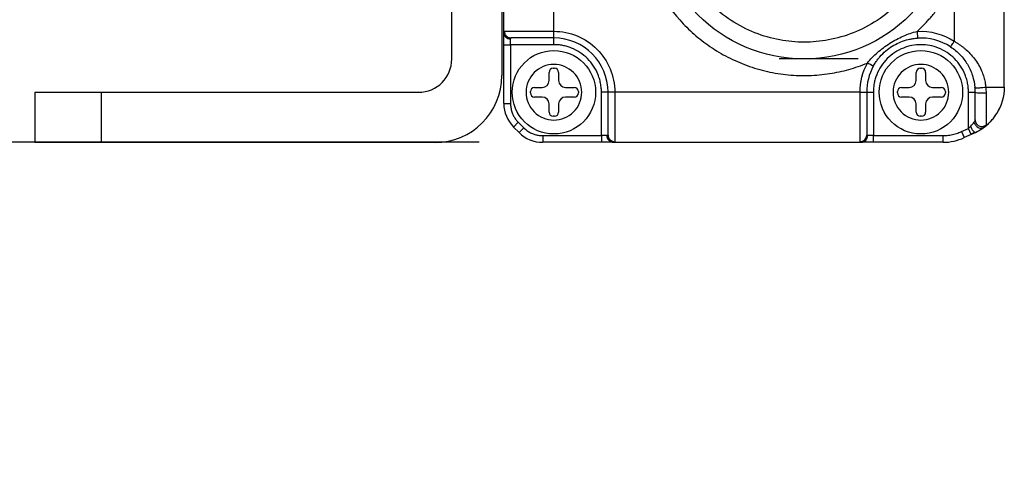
# Model space of a CAD drawing. Header units: inches. Extents: x 0.2 to 10.8, y 0.2 to 8.2.
# Tile 5 of 25: x 4.001 to 4.775, y 0.981 to 1.328. Entities that reach past the tile are written whole.
import ezdxf

# ---------------------------------------------------------------- set-up
doc = ezdxf.new("R2010")
doc.units = ezdxf.units.IN
doc.header["$MEASUREMENT"] = 0
doc.layers.add('DIMENSIONS', color=140, linetype='Continuous', lineweight=25)
doc.styles.add('SLDTEXTSTYLE0', font='TXT', dxfattribs={"width": 0.7})
doc.dimstyles.new('SLDDIMSTYLE4', dxfattribs={"dimtxt": 0.084961, "dimasz": 0.13, "dimexe": 0, "dimexo": 0.0625, "dimgap": 0.02124, "dimtad": 0, "dimtih": 1, "dimtoh": 1, "dimlfac": 3, "dimrnd": 1e-09, "dimzin": 4, "dimdsep": 46, "dimtxsty": 'SLDTEXTSTYLE0', "dimsah": 1, "dimcen": 0.09, "dimadec": 0, "dimazin": 1, "dimtfac": 1, "dimtmove": 0, "dimatfit": 0, "dimfxl": 0, "dimfrac": 2, "dimtolj": 1, "dimtzin": 12, "dimarcsym": 0})

# ---------------------------------------------------------------- blocks, each defined once
blk = doc.blocks.new('_D_4')
at = {"layer": 'DIMENSIONS'}
for p, q in [((3.74613, 1.59878), (3.74613, 1.84878)), ((4.36218, 1.59878), (3.62113, 1.59878)), ((3.61989, 1.43217), (3.59136, 1.43217)), ((3.59136, 1.43217), (3.59136, 1.29714)), ((3.87236, 1.43217), (3.90089, 1.43217)), ((3.90089, 1.43217), (3.90089, 1.29714)), ((3.59136, 1.29714), (3.61989, 1.29714)), ((3.90089, 1.29714), (3.87236, 1.29714)), ((4.36218, 1.23133), (3.62113, 1.23133)), ((3.74613, 1.23133), (3.74613, 0.98133))]:
    blk.add_line(p, q, dxfattribs=at)
for points in [[(3.74613, 1.59878), (3.76613, 1.72878), (3.72613, 1.72878)], [(3.74613, 1.23133), (3.72613, 1.10133), (3.76613, 1.10133)]]:
    blk.add_solid(points, dxfattribs=at)
at = {"layer": 'DIMENSIONS', "char_height": 0.083333, "attachment_point": 1, "style": 'SLDTEXTSTYLE0'}
for s, insert in [('1.10', (3.61989, 1.55861)), ('28.0', (3.61989, 1.40456))]:
    blk.add_mtext(s, dxfattribs=dict(at, insert=insert))

msp = doc.modelspace()

# ---------------------------------------------------------------- linework, layer by layer
for p, q in [((4.77532, 1.27477), (4.77532, 1.55534)), ((4.34071, 1.29688), (4.34071, 1.54622)), ((4.38008, 1.54622), (4.38008, 1.28375)), ((4.38162, 1.31719), (4.38162, 1.36387)), ((4.73595, 1.35785), (4.73595, 1.31077)), ((4.42099, 1.3186), (4.42099, 1.33763)), ((4.38209, 1.3186), (4.42099, 1.3186)), ((4.42099, 1.31335), (4.42099, 1.3186)), ((4.70673, 1.3185), (4.70705, 1.31326)), ((4.3821, 1.31646), (4.38199, 1.31551)), ((4.38501, 1.31357), (4.38532, 1.31374)), ((4.38687, 1.3081), (4.38687, 1.31264)), ((4.42099, 1.3081), (4.42099, 1.31335)), ((4.38162, 1.3081), (4.38687, 1.3081)), ((4.38162, 1.26188), (4.38162, 1.3081)), ((4.42099, 1.3081), (4.38687, 1.3081)), ((4.38687, 1.3081), (4.38687, 1.26188)), ((4.73202, 1.30705), (4.73202, 1.30689)), ((4.66049, 1.29694), (4.59816, 1.29694)), ((4.41724, 1.27992), (4.41724, 1.28628)), ((4.42052, 1.28956), (4.42146, 1.28956)), ((4.42475, 1.28628), (4.42475, 1.27992)), ((4.70595, 1.27992), (4.70595, 1.28628)), ((4.70924, 1.28956), (4.71018, 1.28956)), ((4.71346, 1.28628), (4.71346, 1.27992)), ((4.01263, 1.27063), (4.01263, 1.23126)), ((4.01263, 1.27063), (4.06512, 1.27063)), ((4.06512, 1.23126), (4.06512, 1.27063)), ((4.06512, 1.27063), (4.31447, 1.27063)), ((4.40253, 1.27022), (4.40253, 1.27117)), ((4.40581, 1.27445), (4.41177, 1.27445)), ((4.43021, 1.27445), (4.43697, 1.27445)), ((4.44025, 1.27117), (4.44025, 1.27022)), ((4.45839, 1.23658), (4.45839, 1.2707)), ((4.46364, 1.2707), (4.45839, 1.2707)), ((4.46889, 1.2707), (4.46364, 1.2707)), ((4.66181, 1.2707), (4.46889, 1.2707)), ((4.46889, 1.2707), (4.46889, 1.23179)), ((4.66181, 1.23179), (4.66181, 1.2707)), ((4.66181, 1.2707), (4.66706, 1.2707)), ((4.66706, 1.2707), (4.67231, 1.2707)), ((4.67231, 1.2707), (4.67231, 1.23658)), ((4.69124, 1.27022), (4.69124, 1.27117)), ((4.69452, 1.27445), (4.70049, 1.27445)), ((4.71893, 1.27445), (4.72569, 1.27445)), ((4.72897, 1.27117), (4.72897, 1.27022)), ((4.74711, 1.2707), (4.75236, 1.2707)), ((4.74711, 1.24232), (4.74711, 1.2707)), ((4.41177, 1.26694), (4.40581, 1.26694)), ((4.43697, 1.26694), (4.43021, 1.26694)), ((4.70049, 1.26694), (4.69452, 1.26694)), ((4.72569, 1.26694), (4.71893, 1.26694)), ((4.38162, 1.26188), (4.38687, 1.26188)), ((4.41724, 1.25511), (4.41724, 1.26148)), ((4.42475, 1.26148), (4.42475, 1.25511)), ((4.70595, 1.25511), (4.70595, 1.26148)), ((4.71346, 1.26148), (4.71346, 1.25511)), ((4.39302, 1.24704), (4.38931, 1.24332)), ((4.39302, 1.24704), (4.39733, 1.24273)), ((4.42146, 1.25183), (4.42052, 1.25183)), ((4.71018, 1.25183), (4.70924, 1.25183)), ((4.75251, 1.24768), (4.75235, 1.24883)), ((4.38931, 1.24332), (4.39362, 1.23901)), ((4.39733, 1.24273), (4.39362, 1.23901)), ((4.74165, 1.23977), (4.74711, 1.24232)), ((4.74165, 1.23977), (4.74386, 1.23501)), ((4.74933, 1.23756), (4.74711, 1.24232)), ((4.75873, 1.24272), (4.76052, 1.24407)), ((4.41218, 1.23658), (4.45839, 1.23658)), ((4.41218, 1.23658), (4.41218, 1.23133)), ((4.46294, 1.23658), (4.45839, 1.23658)), ((4.45839, 1.23658), (4.45839, 1.23133)), ((4.46402, 1.23506), (4.46386, 1.23473)), ((4.46581, 1.23169), (4.46675, 1.23181)), ((4.66394, 1.23181), (4.66489, 1.23169)), ((4.66683, 1.23472), (4.66667, 1.23502)), ((4.67231, 1.23658), (4.66776, 1.23658)), ((4.67231, 1.23133), (4.67231, 1.23658)), ((4.67231, 1.23658), (4.72723, 1.23658)), ((4.72723, 1.23133), (4.72723, 1.23658)), ((4.74933, 1.23756), (4.74386, 1.23501)), ((4.74919, 1.23781), (4.7519, 1.23923)), ((4.75259, 1.23908), (4.74933, 1.23756)), ((4.06512, 1.23126), (4.01263, 1.23126)), ((4.32759, 1.23126), (4.06512, 1.23126)), ((4.45839, 1.23133), (4.41218, 1.23133)), ((4.46749, 1.23133), (4.66321, 1.23133)), ((4.72723, 1.23133), (4.67231, 1.23133))]:
    msp.add_line(p, q)
for centre, radius in [((4.61784, 1.41505), 0.11811), ((4.42099, 1.2707), 0.03281), ((4.70971, 1.2707), 0.03281)]:
    msp.add_circle(centre, radius)
for centre, radius, start, end in [((4.42099, 1.2707), 0.04265, 0, 90), ((4.70971, 1.2707), 0.04265, 56.77384, 93.56556), ((4.31447, 1.29688), 0.02625, 270, 0), ((4.42052, 1.28628), 0.00328, 90, 180), ((4.42146, 1.28628), 0.00328, 0, 90), ((4.70971, 1.2707), 0.04265, 151.37683, 180), ((4.70924, 1.28628), 0.00328, 90, 180), ((4.71018, 1.28628), 0.00328, 0, 90), ((4.32759, 1.28375), 0.05249, 270, 0), ((4.41177, 1.27992), 0.00547, 270, 0), ((4.43021, 1.27992), 0.00547, 180, 270), ((4.70049, 1.27992), 0.00547, 270, 0), ((4.71893, 1.27992), 0.00547, 180, 270), ((4.40581, 1.27117), 0.00328, 90, 180), ((4.43697, 1.27117), 0.00328, 0, 90), ((4.69452, 1.27117), 0.00328, 90, 180), ((4.72569, 1.27117), 0.00328, 0, 90), ((4.40581, 1.27022), 0.00328, 180, 270), ((4.41177, 1.26148), 0.00547, 0, 90), ((4.43021, 1.26148), 0.00547, 90, 180), ((4.43697, 1.27022), 0.00328, 270, 0), ((4.69452, 1.27022), 0.00328, 180, 270), ((4.70049, 1.26148), 0.00547, 0, 90), ((4.71893, 1.26148), 0.00547, 90, 180), ((4.72569, 1.27022), 0.00328, 270, 0), ((4.40787, 1.26188), 0.02625, 180, 225), ((4.42052, 1.25511), 0.00328, 180, 270), ((4.42146, 1.25511), 0.00328, 270, 0), ((4.70924, 1.25511), 0.00328, 180, 270), ((4.71018, 1.25511), 0.00328, 270, 0), ((4.73595, 1.27477), 0.03937, 315.87189, 335.74158), ((4.73595, 1.27477), 0.03937, 295, 311.50157), ((4.41218, 1.25757), 0.02625, 225, 270), ((4.72723, 1.2707), 0.03937, 270, 295)]:
    msp.add_arc(centre, radius, start, end)
for points, knots in [([(4.66766, 1.53646), (4.66646, 1.53694), (4.66406, 1.53791), (4.66041, 1.53921), (4.65674, 1.54041), (4.65303, 1.5415), (4.64929, 1.54249), (4.64552, 1.54336), (4.64172, 1.54412), (4.63382, 1.54546), (4.62168, 1.54658), (4.60525, 1.54602), (4.58889, 1.54342), (4.57295, 1.53873), (4.55776, 1.53212), (4.54378, 1.52379), (4.53109, 1.51395), (4.51637, 1.49937), (4.50117, 1.47783), (4.48938, 1.44789), (4.4852, 1.41505), (4.48938, 1.38222), (4.50117, 1.35227), (4.51637, 1.33074), (4.53109, 1.31616), (4.54378, 1.30632), (4.55776, 1.29798), (4.57294, 1.29137), (4.58889, 1.28668), (4.60524, 1.28408), (4.62168, 1.28353), (4.6351, 1.28477), (4.64552, 1.28669), (4.65304, 1.28855), (4.66044, 1.29082), (4.66525, 1.2927), (4.66766, 1.29364)], [0, 0, 0, 0, 0.007556, 0.015093, 0.022617, 0.030135, 0.037653, 0.045178, 0.052717, 0.060276, 0.091965, 0.123668, 0.156034, 0.188413, 0.220438, 0.252475, 0.283201, 0.31394, 0.373214, 0.435617, 0.500003, 0.564389, 0.626792, 0.686067, 0.716792, 0.747531, 0.779555, 0.811593, 0.843959, 0.876339, 0.908028, 0.939731, 0.954822, 0.969862, 0.984904, 1, 1, 1, 1]), ([(4.61784, 1.52004), (4.61144, 1.52004), (4.59825, 1.51883), (4.57868, 1.5132), (4.55987, 1.50346), (4.54308, 1.48982), (4.52944, 1.47303), (4.51969, 1.45421), (4.51407, 1.43465), (4.51227, 1.41505), (4.51407, 1.39546), (4.51969, 1.37589), (4.52944, 1.35708), (4.54308, 1.34029), (4.55987, 1.32665), (4.57868, 1.3169), (4.59825, 1.31128), (4.61784, 1.30948), (4.63744, 1.31128), (4.657, 1.3169), (4.67582, 1.32665), (4.69261, 1.34029), (4.70625, 1.35708), (4.71599, 1.37589), (4.72162, 1.39546), (4.72342, 1.41505), (4.72162, 1.43465), (4.71599, 1.45421), (4.70625, 1.47303), (4.69261, 1.48982), (4.67582, 1.50346), (4.657, 1.5132), (4.63744, 1.51883), (4.62425, 1.52004), (4.61784, 1.52004)], [0, 0, 0, 0, 0.029129, 0.060003, 0.09216, 0.125, 0.15784, 0.189997, 0.220871, 0.25, 0.279129, 0.310003, 0.34216, 0.375, 0.40784, 0.439997, 0.470871, 0.5, 0.529129, 0.560003, 0.59216, 0.625, 0.65784, 0.689997, 0.720871, 0.75, 0.779129, 0.810003, 0.84216, 0.875, 0.90784, 0.939997, 0.970871, 1, 1, 1, 1]), ([(4.70673, 1.3185), (4.70773, 1.31944), (4.70973, 1.32132), (4.71261, 1.32424), (4.71541, 1.32725), (4.7181, 1.33034), (4.72071, 1.33352), (4.72404, 1.33787), (4.72795, 1.3435), (4.73224, 1.35052), (4.73471, 1.3554), (4.73595, 1.35785)], [0, 0, 0, 0, 0.083455, 0.166754, 0.249979, 0.333212, 0.416535, 0.50003, 0.666764, 0.833202, 1, 1, 1, 1]), ([(4.38162, 1.31719), (4.38163, 1.31737), (4.38163, 1.31772), (4.38169, 1.31811), (4.38178, 1.31839), (4.38191, 1.31856), (4.38203, 1.31859), (4.38209, 1.3186)], [0, 0, 0, 0, 0.1984612, 0.3959192, 0.5941617, 0.7949551, 1, 1, 1, 1]), ([(4.38162, 1.31719), (4.38162, 1.31598), (4.38218, 1.31483), (4.38414, 1.31312), (4.38548, 1.31264), (4.38687, 1.31264)], [0, 0, 0, 0, 0.5, 0.5, 1, 1, 1, 1]), ([(4.38162, 1.3081), (4.38162, 1.30847), (4.38162, 1.3092), (4.38162, 1.31028), (4.38162, 1.31134), (4.38162, 1.31237), (4.38162, 1.31383), (4.38162, 1.31564), (4.38162, 1.31667), (4.38162, 1.31719)], [0, 0, 0, 0, 0.100742, 0.200056, 0.299052, 0.39885, 0.500544, 0.749527, 1, 1, 1, 1]), ([(4.38209, 1.3186), (4.38209, 1.31798), (4.3822, 1.31731), (4.38271, 1.31602), (4.3831, 1.3154), (4.38412, 1.31437), (4.38473, 1.31397), (4.38601, 1.31346), (4.38667, 1.31335), (4.38728, 1.31335)], [0, 0, 0, 0, 0.25, 0.25, 0.5, 0.5, 0.75, 0.75, 1, 1, 1, 1]), ([(4.42099, 1.3186), (4.4337, 1.3186), (4.44588, 1.31355), (4.46385, 1.29558), (4.46889, 1.2834), (4.46889, 1.2707)], [0, 0, 0, 0, 0.5, 0.5, 1, 1, 1, 1]), ([(4.66766, 1.29364), (4.66993, 1.2966), (4.67262, 1.29939), (4.67855, 1.30458), (4.6818, 1.307), (4.68864, 1.31135), (4.69221, 1.31327), (4.69942, 1.31644), (4.70309, 1.3177), (4.70673, 1.3185)], [0, 0, 0, 0, 0.25, 0.25, 0.5, 0.5, 0.75, 0.75, 1, 1, 1, 1]), ([(4.3871, 1.3133), (4.38677, 1.31332), (4.38612, 1.31337), (4.38514, 1.31368), (4.38419, 1.31417), (4.38366, 1.31466), (4.38339, 1.3149)], [0, 0, 0, 0, 0.233004, 0.480024, 0.737315, 1, 1, 1, 1]), ([(4.42099, 1.31335), (4.41285, 1.31335), (4.40498, 1.31335), (4.39262, 1.31335), (4.38853, 1.31335), (4.38728, 1.31335)], [0, 0, 0, 0, 0.5, 0.5, 1, 1, 1, 1]), ([(4.67227, 1.29113), (4.67257, 1.29166), (4.67314, 1.29269), (4.67405, 1.29412), (4.67493, 1.2954), (4.67578, 1.29655), (4.67658, 1.29757), (4.67856, 1.29994), (4.6819, 1.30326), (4.68701, 1.30697), (4.69248, 1.30987), (4.6971, 1.31153), (4.70092, 1.31246), (4.70379, 1.31299), (4.70591, 1.31317), (4.70705, 1.31326)], [0, 0, 0, 0, 0.042419, 0.081704, 0.117908, 0.151074, 0.181238, 0.208431, 0.367371, 0.509831, 0.645059, 0.796476, 0.852507, 0.920249, 1, 1, 1, 1]), ([(4.73308, 1.30637), (4.73308, 1.30637), (4.73312, 1.30644), (4.73335, 1.3068), (4.73354, 1.30708), (4.73407, 1.30788), (4.7344, 1.3084), (4.73515, 1.30954), (4.73556, 1.31017), (4.73595, 1.31077)], [0, 0, 0, 0, 0.25, 0.25, 0.5, 0.5, 0.75, 0.75, 1, 1, 1, 1]), ([(4.73595, 1.31077), (4.73661, 1.31038), (4.73793, 1.30961), (4.73985, 1.30835), (4.74172, 1.30702), (4.74353, 1.30561), (4.74612, 1.30341), (4.74929, 1.30027), (4.75275, 1.29596), (4.75566, 1.29136), (4.7578, 1.28684), (4.75927, 1.2826), (4.76024, 1.2787), (4.76057, 1.27607), (4.76074, 1.27477)], [0, 0, 0, 0, 0.049388, 0.09888, 0.148552, 0.198482, 0.248747, 0.371435, 0.493207, 0.617248, 0.736225, 0.827399, 0.914981, 1, 1, 1, 1]), ([(4.45839, 1.2707), (4.45838, 1.27137), (4.45836, 1.27272), (4.4582, 1.27473), (4.45793, 1.27672), (4.45755, 1.27869), (4.45707, 1.28064), (4.45648, 1.28257), (4.45515, 1.28622), (4.45249, 1.29138), (4.44762, 1.29732), (4.44168, 1.30219), (4.43607, 1.30508), (4.43144, 1.30667), (4.42801, 1.30749), (4.42452, 1.308), (4.42217, 1.30807), (4.42099, 1.3081)], [0, 0, 0, 0, 0.03455, 0.068854, 0.103011, 0.137123, 0.17129, 0.205613, 0.240191, 0.37005, 0.500029, 0.629887, 0.759866, 0.820148, 0.879904, 0.939674, 1, 1, 1, 1]), ([(4.74711, 1.2707), (4.7471, 1.27137), (4.74708, 1.27272), (4.74691, 1.27473), (4.74664, 1.27672), (4.74627, 1.27869), (4.74579, 1.28064), (4.74519, 1.28257), (4.74386, 1.28622), (4.7412, 1.29138), (4.73633, 1.29732), (4.73039, 1.30219), (4.72374, 1.30562), (4.71676, 1.30766), (4.70971, 1.30831), (4.70266, 1.30767), (4.69567, 1.30562), (4.68902, 1.30219), (4.68308, 1.29732), (4.67822, 1.29138), (4.67533, 1.28577), (4.67373, 1.28114), (4.67291, 1.27772), (4.6724, 1.27423), (4.67234, 1.27188), (4.67231, 1.2707)], [0, 0, 0, 0, 0.01728, 0.034437, 0.051521, 0.068582, 0.08567, 0.102837, 0.120131, 0.18508, 0.250089, 0.315037, 0.380046, 0.440001, 0.500014, 0.559969, 0.619983, 0.684931, 0.74994, 0.814889, 0.879897, 0.910047, 0.939934, 0.969828, 1, 1, 1, 1]), ([(4.73308, 1.30637), (4.73576, 1.30461), (4.73826, 1.30254), (4.74268, 1.29793), (4.74462, 1.2954), (4.7479, 1.28995), (4.74924, 1.28704), (4.75125, 1.28089), (4.75192, 1.27764), (4.7522, 1.27432)], [0, 0, 0, 0, 0.25, 0.25, 0.5, 0.5, 0.75, 0.75, 1, 1, 1, 1]), ([(4.67227, 1.29113), (4.67227, 1.29113), (4.67177, 1.2914), (4.67007, 1.29233), (4.66887, 1.29298), (4.66766, 1.29364)], [0, 0, 0, 0, 0.5, 0.5, 1, 1, 1, 1]), ([(4.42099, 1.29257), (4.42679, 1.29257), (4.43236, 1.29026), (4.44056, 1.28206), (4.44287, 1.2765), (4.44287, 1.2649), (4.44056, 1.25933), (4.43236, 1.25113), (4.42679, 1.24882), (4.41519, 1.24882), (4.40963, 1.25113), (4.40143, 1.25933), (4.39912, 1.2649), (4.39912, 1.2765), (4.40143, 1.28206), (4.40963, 1.29026), (4.41519, 1.29257), (4.42099, 1.29257)], [0, 0, 0, 0, 0.125, 0.125, 0.25, 0.25, 0.375, 0.375, 0.5, 0.5, 0.625, 0.625, 0.75, 0.75, 0.875, 0.875, 1, 1, 1, 1]), ([(4.70971, 1.29257), (4.71551, 1.29257), (4.72107, 1.29026), (4.72927, 1.28206), (4.73158, 1.2765), (4.73158, 1.2649), (4.72927, 1.25933), (4.72107, 1.25113), (4.71551, 1.24882), (4.70391, 1.24882), (4.69834, 1.25113), (4.69014, 1.25933), (4.68783, 1.2649), (4.68783, 1.2765), (4.69014, 1.28206), (4.69834, 1.29026), (4.70391, 1.29257), (4.70971, 1.29257)], [0, 0, 0, 0, 0.125, 0.125, 0.25, 0.25, 0.375, 0.375, 0.5, 0.5, 0.625, 0.625, 0.75, 0.75, 0.875, 0.875, 1, 1, 1, 1]), ([(4.46364, 1.23698), (4.46364, 1.23823), (4.46364, 1.24232), (4.46364, 1.25468), (4.46364, 1.26256), (4.46364, 1.2707)], [0, 0, 0, 0, 0.5, 0.5, 1, 1, 1, 1]), ([(4.66706, 1.2707), (4.66706, 1.26256), (4.66706, 1.25468), (4.66706, 1.24232), (4.66706, 1.23823), (4.66706, 1.23698)], [0, 0, 0, 0, 0.5, 0.5, 1, 1, 1, 1]), ([(4.7522, 1.27432), (4.75221, 1.27427), (4.7524, 1.27422), (4.75339, 1.27418), (4.75421, 1.2742), (4.7562, 1.2743), (4.75733, 1.27439), (4.7593, 1.27458), (4.76013, 1.27468), (4.76074, 1.27477)], [0, 0, 0, 0, 0.25, 0.25, 0.5, 0.5, 0.75, 0.75, 1, 1, 1, 1]), ([(4.76094, 1.27007), (4.76017, 1.26997), (4.75923, 1.26991), (4.75727, 1.26987), (4.75626, 1.2699), (4.75447, 1.27003), (4.7537, 1.27013), (4.75264, 1.27039), (4.75236, 1.27054), (4.75236, 1.2707)], [0, 0, 0, 0, 0.25, 0.25, 0.5, 0.5, 0.75, 0.75, 1, 1, 1, 1]), ([(4.75236, 1.24892), (4.75236, 1.25), (4.75236, 1.25266), (4.75236, 1.26044), (4.75236, 1.26538), (4.75236, 1.2707)], [0, 0, 0, 0, 0.5, 0.5, 1, 1, 1, 1]), ([(4.76074, 1.27477), (4.76528, 1.27477), (4.76898, 1.27477), (4.774, 1.27477), (4.77532, 1.27477), (4.77532, 1.27477)], [0, 0, 0, 0, 0.5, 0.5, 1, 1, 1, 1]), ([(4.76074, 1.27477), (4.7608, 1.27397), (4.76091, 1.2724), (4.76093, 1.27084), (4.76094, 1.27007)], [0, 0, 0, 0, 0.509668, 1, 1, 1, 1]), ([(4.76094, 1.27007), (4.76094, 1.26943), (4.76094, 1.26825), (4.76094, 1.26667), (4.76094, 1.26542), (4.76094, 1.26364), (4.76094, 1.26145), (4.76094, 1.25759), (4.76092, 1.25347), (4.76094, 1.24978), (4.76093, 1.24739), (4.76093, 1.24582), (4.76094, 1.24523), (4.76094, 1.24495)], [0, 0, 0, 0, 0.052764, 0.096741, 0.132215, 0.159431, 0.249107, 0.325541, 0.516804, 0.669642, 0.791976, 0.901182, 1, 1, 1, 1]), ([(4.38687, 1.26188), (4.38688, 1.26133), (4.38691, 1.26023), (4.38711, 1.25859), (4.38743, 1.25698), (4.38788, 1.25539), (4.38858, 1.2535), (4.38963, 1.25136), (4.39115, 1.24905), (4.3924, 1.24771), (4.39302, 1.24704)], [0, 0, 0, 0, 0.100578, 0.200254, 0.299651, 0.399396, 0.500109, 0.667129, 0.832791, 1, 1, 1, 1]), ([(4.75165, 1.2473), (4.75178, 1.24662), (4.75206, 1.24583), (4.75306, 1.2443), (4.75379, 1.24357), (4.75549, 1.24259), (4.75643, 1.24235), (4.75809, 1.24241), (4.7588, 1.24269), (4.75932, 1.24308)], [0, 0, 0, 0, 0.25, 0.25, 0.5, 0.5, 0.75, 0.75, 1, 1, 1, 1]), ([(4.75236, 1.24892), (4.75236, 1.24796), (4.75264, 1.24699), (4.7537, 1.24535), (4.75447, 1.24469), (4.75626, 1.24386), (4.75727, 1.2437), (4.75923, 1.24394), (4.76017, 1.24433), (4.76094, 1.24495)], [0, 0, 0, 0, 0.25, 0.25, 0.5, 0.5, 0.75, 0.75, 1, 1, 1, 1]), ([(4.75932, 1.24308), (4.75991, 1.24353), (4.76101, 1.24437), (4.76247, 1.24564), (4.76366, 1.24678), (4.7652, 1.24837), (4.76669, 1.25011), (4.76796, 1.25183), (4.76857, 1.25272), (4.76887, 1.25317), (4.76902, 1.25339), (4.7691, 1.25352), (4.76914, 1.25358), (4.76916, 1.25361)], [0, 0, 0, 0, 0.153597, 0.28708, 0.400448, 0.493698, 0.74595, 0.873036, 0.936756, 0.968652, 0.984608, 0.992588, 1, 1, 1, 1]), ([(4.39733, 1.24273), (4.39773, 1.24234), (4.39853, 1.24158), (4.39983, 1.24057), (4.40119, 1.23965), (4.40263, 1.23885), (4.40447, 1.238), (4.40673, 1.23723), (4.40943, 1.23668), (4.41126, 1.23661), (4.41218, 1.23658)], [0, 0, 0, 0, 0.100578, 0.200254, 0.299651, 0.399396, 0.500109, 0.667129, 0.832791, 1, 1, 1, 1]), ([(4.72723, 1.23658), (4.72794, 1.23659), (4.72937, 1.23661), (4.73149, 1.23682), (4.73358, 1.23714), (4.73565, 1.2376), (4.73768, 1.23819), (4.73969, 1.2389), (4.74099, 1.23948), (4.74165, 1.23977)], [0, 0, 0, 0, 0.144264, 0.287124, 0.429136, 0.570864, 0.712876, 0.855736, 1, 1, 1, 1]), ([(4.74874, 1.24384), (4.74897, 1.24329), (4.74926, 1.24269), (4.74994, 1.24147), (4.75032, 1.24087), (4.7511, 1.23987), (4.75149, 1.23948), (4.75214, 1.23905), (4.75241, 1.239), (4.75259, 1.23908)], [0, 0, 0, 0, 0.25, 0.25, 0.5, 0.5, 0.75, 0.75, 1, 1, 1, 1]), ([(4.75932, 1.24308), (4.75913, 1.24294), (4.75875, 1.24266), (4.75809, 1.24221), (4.75736, 1.24172), (4.75626, 1.24102), (4.75471, 1.24012), (4.7533, 1.23943), (4.75259, 1.23908)], [0, 0, 0, 0, 0.113977, 0.2302935, 0.3497948, 0.4732612, 0.7350432, 1, 1, 1, 1]), ([(4.76094, 1.24495), (4.76093, 1.24487), (4.76091, 1.24472), (4.76077, 1.24446), (4.76051, 1.24411), (4.76007, 1.24366), (4.75957, 1.24327), (4.75932, 1.24308)], [0, 0, 0, 0, 0.162709, 0.322958, 0.487137, 0.74058, 1, 1, 1, 1]), ([(4.46749, 1.23133), (4.46695, 1.23133), (4.46637, 1.23144), (4.46525, 1.23195), (4.46472, 1.23235), (4.46383, 1.23338), (4.46348, 1.234), (4.46304, 1.23529), (4.46294, 1.23596), (4.46294, 1.23658)], [0, 0, 0, 0, 0.25, 0.25, 0.5, 0.5, 0.75, 0.75, 1, 1, 1, 1]), ([(4.4652, 1.23309), (4.46495, 1.23336), (4.46447, 1.23389), (4.46398, 1.23484), (4.46367, 1.23582), (4.46362, 1.23648), (4.4636, 1.2368)], [0, 0, 0, 0, 0.262685, 0.519977, 0.766996, 1, 1, 1, 1]), ([(4.46364, 1.23698), (4.46364, 1.23637), (4.46376, 1.23571), (4.46427, 1.23443), (4.46467, 1.23382), (4.46569, 1.23281), (4.46631, 1.23241), (4.46761, 1.23191), (4.46827, 1.2318), (4.46889, 1.2318)], [0, 0, 0, 0, 0.25, 0.25, 0.5, 0.5, 0.75, 0.75, 1, 1, 1, 1]), ([(4.46473, 1.23287), (4.46499, 1.23263), (4.4655, 1.23216), (4.4664, 1.23168), (4.46732, 1.2314), (4.46794, 1.23137), (4.46824, 1.23136)], [0, 0, 0, 0, 0.263029, 0.520406, 0.767293, 1, 1, 1, 1]), ([(4.46889, 1.23179), (4.46888, 1.23173), (4.46886, 1.23161), (4.46869, 1.23148), (4.46841, 1.23139), (4.46802, 1.23134), (4.46766, 1.23133), (4.46749, 1.23133)], [0, 0, 0, 0, 0.2050479, 0.4058428, 0.6040852, 0.8015418, 1, 1, 1, 1]), ([(4.66181, 1.23179), (4.66318, 1.23179), (4.66455, 1.23235), (4.66649, 1.23427), (4.66706, 1.23562), (4.66706, 1.23698)], [0, 0, 0, 0, 0.5, 0.5, 1, 1, 1, 1]), ([(4.66321, 1.23133), (4.66304, 1.23133), (4.66268, 1.23134), (4.66229, 1.23139), (4.66201, 1.23148), (4.66184, 1.23161), (4.66182, 1.23173), (4.66181, 1.23179)], [0, 0, 0, 0, 0.198461, 0.395919, 0.594162, 0.794955, 1, 1, 1, 1]), ([(4.66321, 1.23133), (4.66375, 1.23133), (4.66433, 1.23144), (4.66545, 1.23195), (4.66598, 1.23235), (4.66687, 1.23338), (4.66722, 1.234), (4.66766, 1.23529), (4.66776, 1.23596), (4.66776, 1.23658)], [0, 0, 0, 0, 0.25, 0.25, 0.5, 0.5, 0.75, 0.75, 1, 1, 1, 1]), ([(4.6671, 1.2368), (4.66708, 1.23648), (4.66703, 1.23582), (4.66672, 1.23484), (4.66623, 1.23389), (4.66575, 1.23336), (4.6655, 1.23309)], [0, 0, 0, 0, 0.233004, 0.480024, 0.737315, 1, 1, 1, 1]), ([(4.75259, 1.23908), (4.75224, 1.23892), (4.75153, 1.23859), (4.75043, 1.23808), (4.7497, 1.23773), (4.74933, 1.23756)], [0, 0, 0, 0, 0.332943, 0.665237, 1, 1, 1, 1]), ([(4.46749, 1.23133), (4.46729, 1.23133), (4.46691, 1.23133), (4.46621, 1.23133), (4.46544, 1.23133), (4.46459, 1.23133), (4.4632, 1.23133), (4.46115, 1.23133), (4.45931, 1.23133), (4.45839, 1.23133)], [0, 0, 0, 0, 0.100742, 0.200056, 0.299052, 0.39885, 0.500544, 0.749527, 1, 1, 1, 1]), ([(4.67231, 1.23133), (4.67194, 1.23133), (4.6712, 1.23133), (4.67012, 1.23133), (4.66906, 1.23133), (4.66804, 1.23133), (4.66657, 1.23133), (4.66476, 1.23133), (4.66373, 1.23133), (4.66321, 1.23133)], [0, 0, 0, 0, 0.100742, 0.200056, 0.299052, 0.39885, 0.500544, 0.749527, 1, 1, 1, 1])]:
    msp.add_open_spline(points, degree=3, knots=knots)
for points in [[(4.70673, 1.3185), (4.71705, 1.31915), (4.7273, 1.31643), (4.73595, 1.31077)], [(4.38728, 1.31335), (4.387, 1.31335), (4.38687, 1.31311), (4.38687, 1.31264)], [(4.66181, 1.2707), (4.66181, 1.27871), (4.66382, 1.2866), (4.66766, 1.29364)], [(4.75236, 1.2707), (4.75236, 1.2719), (4.75231, 1.27311), (4.7522, 1.27432)], [(4.77532, 1.27477), (4.77532, 1.26727), (4.77318, 1.25993), (4.76916, 1.25361)], [(4.74874, 1.24384), (4.74994, 1.24496), (4.75098, 1.2463), (4.75165, 1.2473)], [(4.75236, 1.24892), (4.75236, 1.24854), (4.7521, 1.24796), (4.75165, 1.2473)], [(4.74711, 1.24232), (4.74766, 1.24283), (4.74821, 1.24335), (4.74874, 1.24384)], [(4.46294, 1.23658), (4.46341, 1.23658), (4.46364, 1.2367), (4.46364, 1.23698)], [(4.66706, 1.23698), (4.66706, 1.2367), (4.66729, 1.23658), (4.66776, 1.23658)]]:
    msp.add_open_spline(points, degree=3)

# ---------------------------------------------------------------- dimensions: what is measured, and where the dimension line sits
at = {"layer": 'DIMENSIONS'}
dim = msp.add_linear_dim(base=(3.74613, 1.23133), p1=(4.41218, 1.59878), p2=(4.41218, 1.23133), angle=90, dimstyle='SLDDIMSTYLE4', dxfattribs=at)
dim.commit()
dim.dimension.update_dxf_attribs({"geometry": '_D_4', "text_midpoint": (3.74613, 1.43217), "dimtype": 160})

doc.saveas('drawing.dxf')
